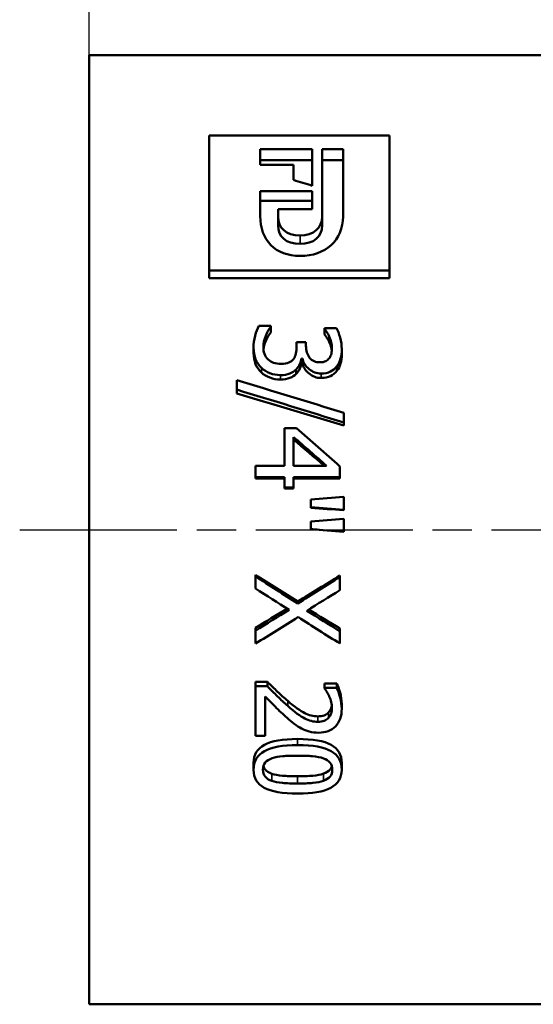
# Model space of a CAD drawing. Header units: millimetres. Extents: x -134 to 549, y -69 to 356.
# Tile 13 of 19: x 44 to 63, y 198 to 233. Entities that reach past the tile are written whole.
import ezdxf

# ---------------------------------------------------------------- set-up
doc = ezdxf.new("R2010")
doc.units = ezdxf.units.MM
doc.linetypes.add('CHAIN', pattern=[0.7087, 0.4724, -0.0591, 0.1181, -0.0591])
for name, color, linetype, lineweight in [('Видимые тонкие (ГОСТ)', 7, 'Continuous', 35), ('Видимый контур (ГОСТ)', 7, 'Continuous', 50), ('Осевая линия (ГОСТ)', 7, 'Continuous', 25), ('Размер (ГОСТ)', 7, 'Continuous', 25)]:
    doc.layers.add(name, color=color, linetype=linetype, lineweight=lineweight)
doc.styles.add('Обычный текст (ГОСТ)', font='GOST Common Italic.ttf')
doc.dimstyles.new('Обычный (ГОСТ)', dxfattribs={"dimtxt": 3.5, "dimasz": 3.5, "dimexe": 1, "dimexo": 0, "dimgap": 0.5, "dimtad": 1, "dimrnd": 1e-08, "dimtxsty": 'Обычный текст (ГОСТ)', "dimblk": 'Filled-1', "dimcen": 0.09, "dimdle": 15, "dimclrd": 256, "dimclre": 256, "dimclrt": 256, "dimazin": 2, "dimtfac": 0.714286, "dimtdec": 3, "dimtmove": 0, "dimatfit": 3, "dimfxl": 1, "dimtolj": 1, "dimlwd": 25, "dimlwe": 25, "dimarcsym": 0})

# ---------------------------------------------------------------- blocks, each defined once
blk = doc.blocks.new('Filled-1')
at = {"color": 0}
for p, q in [((0, 0), (-1, 0.143)), ((-1, 0.143), (-1, -0.143)), ((-1, 0), (0, 0)), ((-1, -0.143), (0, 0))]:
    blk.add_line(p, q, dxfattribs=at)
at = {"color": 0, "flags": 128}
blk.add_lwpolyline([(-1, -0.143), (0, 0), (-1, 0.143), (-1, -0.143)], dxfattribs=at)
at = {"color": 0}
blk.add_solid([(-1, -0.143), (0, 0), (-1, 0.143), (-1, -0.143)], dxfattribs=at)
blk = doc.blocks.new('*D9')
at = {"layer": 'Defpoints', "color": 0, "linetype": 'Continuous', "transparency": 16777216}
for p in [(78.899, 257.181), (46.899, 232.181), (78.899, 224.607)]:
    blk.add_point(p, dxfattribs=at)
at = {"layer": 'Размер (ГОСТ)', "linetype": 'Continuous', "lineweight": 25, "transparency": 16777216}
for p, q in [((46.899, 232.181), (46.899, 258.181)), ((78.899, 224.607), (78.899, 258.181)), ((50.399, 257.181), (75.399, 257.181))]:
    blk.add_line(p, q, dxfattribs=at)
at = {"layer": 'Размер (ГОСТ)', "linetype": 'Continuous', "lineweight": 25, "transparency": 16777216, "xscale": 3.5, "yscale": 3.5, "zscale": 3.5, "rotation": 180}
blk.add_blockref('Filled-1', (46.899, 257.181), dxfattribs=at)
at = {"layer": 'Размер (ГОСТ)', "linetype": 'Continuous', "lineweight": 25, "transparency": 16777216, "xscale": 3.5, "yscale": 3.5, "zscale": 3.5}
blk.add_blockref('Filled-1', (78.899, 257.181), dxfattribs=at)
at = {"layer": 'Размер (ГОСТ)', "linetype": 'Continuous', "lineweight": 25, "transparency": 16777216, "insert": (57.888, 261.181), "char_height": 3.5, "attachment_point": 1, "style": 'Обычный текст (ГОСТ)'}
blk.add_mtext('\\A1;32', dxfattribs=at)

msp = doc.modelspace()

# ---------------------------------------------------------------- linework, layer by layer
at = {"layer": 'Видимые тонкие (ГОСТ)'}
for p, q in [((54.4965, 225.382), (54.4965, 225.6832)), ((53.1042, 220.7524), (53.1042, 220.9182)), ((55.263, 220.5539), (55.263, 220.7139)), ((53.7908, 220.4977), (53.7908, 220.6561)), ((54.0527, 208.9157), (54.0527, 208.7354)), ((55.1395, 208.3575), (55.1395, 208.1609)), ((55.5223, 208.4962), (55.5223, 208.3037)), ((54.4083, 207.5427), (54.4083, 207.3223)), ((53.4821, 206.2911), (53.4821, 206.0341)), ((54.4108, 206.198), (54.4108, 205.9383)), ((55.342, 206.2932), (55.342, 206.0362))]:
    msp.add_line(p, q, dxfattribs=at)
at = {"layer": 'Видимый контур (ГОСТ)'}
for p, q in [((46.8987, 197.981), (46.8987, 232.181)), ((46.8987, 232.181), (66.8987, 232.181)), ((51.2245, 229.2891), (57.7245, 229.2891)), ((51.2245, 229.2891), (51.2245, 224.4211)), ((57.7245, 224.4211), (57.7245, 229.2891)), ((53.063, 228.7974), (54.9377, 228.7974)), ((53.063, 228.7974), (53.063, 228.2307)), ((54.9377, 227.4817), (54.9377, 228.7974)), ((55.2903, 228.7974), (55.2903, 226.367)), ((55.2903, 228.7974), (56.0442, 228.7974)), ((56.0442, 226.3772), (56.0442, 228.7974)), ((54.9377, 228.4077), (53.063, 228.4077)), ((54.2631, 228.2307), (53.063, 228.2307)), ((54.2631, 228.2307), (54.2631, 227.689)), ((56.0442, 228.4077), (55.2903, 228.4077)), ((53.063, 227.2864), (54.9377, 227.2864)), ((53.063, 227.2864), (53.063, 226.3914)), ((54.9377, 226.639), (54.9377, 227.2864)), ((54.9377, 226.9397), (53.063, 226.9397)), ((53.7029, 226.367), (53.7029, 226.639)), ((54.9377, 226.639), (53.7029, 226.639)), ((53.7029, 226.0464), (53.7029, 226.367)), ((55.2903, 226.0464), (55.2903, 226.367)), ((57.7245, 224.4211), (51.2245, 224.4211)), ((51.2245, 224.1558), (51.2245, 224.4211)), ((57.7245, 224.1558), (57.7245, 224.4211)), ((57.7245, 224.1558), (51.2245, 224.1558)), ((53.0103, 222.4283), (53.4426, 222.4283)), ((53.4426, 222.4006), (53.4426, 222.4283)), ((53.4426, 222.1927), (53.4426, 222.4006)), ((55.3791, 222.3497), (55.8113, 222.3497)), ((55.3791, 222.3497), (55.3791, 222.3266)), ((55.3791, 222.1207), (55.3791, 222.3266)), ((54.3713, 221.8415), (54.7097, 221.8415)), ((54.3713, 221.8415), (54.3713, 221.6768)), ((54.7097, 221.7122), (54.7097, 221.8415)), ((55.5495, 221.845), (55.5495, 222.0428)), ((52.8226, 221.4551), (52.8226, 221.6414)), ((55.999, 221.4115), (55.999, 221.5966)), ((54.5812, 221.2599), (54.5516, 221.2599)), ((54.5516, 221.0844), (54.5516, 221.2599)), ((54.5812, 221.0844), (54.5516, 221.0844)), ((54.5812, 221.0844), (54.5812, 221.2599)), ((54.354, 220.6987), (54.354, 220.863)), ((55.8261, 220.8106), (55.8261, 220.9781)), ((52.2248, 220.4725), (52.2248, 220.1326)), ((52.2248, 219.9891), (52.2248, 220.1326)), ((56.0707, 218.945), (56.0707, 219.2964)), ((56.0707, 218.8353), (56.0707, 218.945)), ((53.9341, 218.7488), (54.3639, 218.7488)), ((53.9341, 218.7488), (53.9341, 217.3838)), ((54.2626, 218.425), (54.2626, 217.3838)), ((52.8868, 217.3838), (53.9341, 217.3838)), ((52.8868, 217.3838), (52.8868, 216.9825)), ((55.4532, 217.3838), (54.2626, 217.3838)), ((55.9348, 216.9825), (55.9348, 217.3661)), ((53.9341, 216.9825), (52.8868, 216.9825)), ((52.8868, 216.9285), (52.8868, 216.9825)), ((53.9341, 216.9285), (52.8868, 216.9285)), ((53.9341, 216.9825), (53.9341, 216.6105)), ((54.2626, 216.6105), (54.2626, 216.9825)), ((55.9348, 216.9825), (54.2626, 216.9825)), ((55.9348, 216.9285), (54.2626, 216.9285)), ((55.9348, 216.9285), (55.9348, 216.9825)), ((54.2626, 216.6105), (53.9341, 216.6105)), ((53.9341, 216.5671), (53.9341, 216.6105)), ((54.2626, 216.5671), (53.9341, 216.5671)), ((54.2626, 216.5671), (54.2626, 216.6105)), ((54.8851, 216.1745), (54.8851, 215.8978)), ((56.0707, 215.8064), (56.0707, 216.2658)), ((54.8851, 215.8746), (54.8851, 215.8978)), ((56.0707, 215.7858), (56.0707, 215.8064)), ((56.0707, 215.0134), (56.0707, 215.4735)), ((54.8851, 215.382), (54.8851, 215.1049)), ((52.8868, 213.4592), (52.8868, 213.4118)), ((52.8868, 213.4118), (52.8868, 212.9644)), ((55.9348, 213.4297), (55.9348, 213.3814)), ((55.9348, 212.9064), (55.9348, 213.3814)), ((54.4133, 212.496), (54.4133, 212.4204)), ((52.8868, 211.5484), (52.8868, 211.4451)), ((55.9348, 211.5218), (55.9348, 211.4177)), ((52.8868, 211.4451), (52.8868, 210.9788)), ((55.9348, 210.9788), (55.9348, 211.4177)), ((52.8868, 209.6077), (53.3191, 209.6077)), ((52.8868, 209.6077), (52.8868, 209.4477)), ((52.8868, 209.4477), (53.3191, 209.4477)), ((52.8868, 209.4477), (52.8868, 207.6525)), ((53.3191, 209.6077), (53.3191, 209.4477)), ((55.3815, 209.5469), (55.8163, 209.5469)), ((55.3815, 209.5469), (55.3815, 209.3851)), ((55.3815, 209.3851), (55.8163, 209.3851)), ((55.3815, 209.3851), (55.3815, 209.3634)), ((55.8163, 209.5469), (55.8163, 209.3851)), ((53.24, 207.6525), (53.24, 209.0758)), ((55.999, 208.8144), (55.999, 208.6312)), ((53.24, 207.6525), (52.8868, 207.6525)), ((52.8226, 206.6797), (52.8226, 206.434)), ((55.9966, 206.6797), (55.9966, 206.434)), ((46.8987, 197.981), (66.8987, 197.981))]:
    msp.add_line(p, q, dxfattribs=at)
for points in [[(54.9377, 227.4817), (54.7128, 227.5513), (54.488, 227.6204), (54.2631, 227.689)], [(54.5014, 224.9512), (53.6058, 224.9512), (53.063, 225.518), (53.063, 226.3914)], [(53.7029, 226.367), (53.7029, 225.9643), (53.9877, 225.6832), (54.4965, 225.6832)], [(54.4965, 225.382), (53.9877, 225.382), (53.7029, 225.6551), (53.7029, 226.0464)], [(54.4965, 225.6832), (54.9936, 225.6832), (55.2903, 225.9643), (55.2903, 226.367)], [(55.2903, 226.0464), (55.2903, 225.6551), (54.9936, 225.382), (54.4965, 225.382)], [(56.0442, 226.3772), (56.0442, 225.5099), (55.4057, 224.9512), (54.5014, 224.9512)], [(52.2248, 220.4725), (53.5068, 220.0845), (54.7887, 219.6921), (56.0707, 219.2964)], [(56.0707, 218.945), (54.7887, 219.3443), (53.5068, 219.7405), (52.2248, 220.1326)], [(56.0707, 218.8353), (54.7887, 219.2232), (53.5068, 219.6081), (52.2248, 219.9891)], [(54.3639, 218.7488), (54.8875, 218.2913), (55.4112, 217.83), (55.9348, 217.3661)], [(54.2626, 218.425), (54.6595, 218.0797), (55.0563, 217.7324), (55.4532, 217.3838)], [(55.3765, 217.3838), (55.0052, 217.7006), (54.6339, 218.0161), (54.2626, 218.33)], [(54.8851, 216.1745), (55.2803, 216.205), (55.6755, 216.2354), (56.0707, 216.2658)], [(56.0707, 215.8064), (55.6755, 215.8369), (55.2803, 215.8673), (54.8851, 215.8978)], [(56.0707, 215.7858), (55.6755, 215.8154), (55.2803, 215.845), (54.8851, 215.8746)], [(54.8851, 215.382), (55.2803, 215.4125), (55.6755, 215.443), (56.0707, 215.4735)], [(56.0707, 215.0134), (55.6755, 215.0439), (55.2803, 215.0744), (54.8851, 215.1049)], [(55.1953, 215.081), (55.0919, 215.0887), (54.9885, 215.0965), (54.8851, 215.1043)], [(52.8868, 213.4592), (53.3956, 213.1371), (53.9045, 212.8158), (54.4133, 212.496)], [(52.8868, 213.4118), (53.3956, 213.0802), (53.9045, 212.7496), (54.4133, 212.4204)], [(54.4133, 212.496), (54.9205, 212.8061), (55.4276, 213.1175), (55.9348, 213.4297)], [(54.4133, 212.4204), (54.9205, 212.7396), (55.4276, 213.0601), (55.9348, 213.3814)], [(54.1021, 212.1945), (53.697, 212.4503), (53.2919, 212.707), (52.8868, 212.9644)], [(55.9348, 212.9064), (55.5371, 212.6592), (55.1395, 212.4126), (54.7418, 212.1669)], [(52.8868, 211.5484), (53.2697, 211.7768), (53.6526, 212.0062), (54.0356, 212.2365)], [(52.8868, 211.4451), (53.2919, 211.6938), (53.697, 211.9437), (54.1021, 212.1945)], [(54.8091, 212.2085), (55.1843, 211.9787), (55.5596, 211.7497), (55.9348, 211.5218)], [(54.433, 211.939), (53.9176, 211.6171), (53.4022, 211.2969), (52.8868, 210.9788)], [(55.9348, 210.9788), (55.4342, 211.2969), (54.9336, 211.6171), (54.433, 211.939)], [(54.7418, 212.1669), (55.1395, 211.9162), (55.5371, 211.6664), (55.9348, 211.4177)]]:
    msp.add_open_spline(points, degree=3, dxfattribs=at)
for points, knots in [([(52.8226, 221.6414), (52.8226, 221.7877), (52.8411, 221.9316), (52.8782, 222.0731), (52.9152, 222.2147), (52.9593, 222.3329), (53.0103, 222.4283)], [0, 0, 0, 0, 1, 1, 1, 2, 2, 2, 2]), ([(53.4426, 222.4006), (53.38, 222.3205), (53.3199, 222.2123), (53.2623, 222.0755), (53.2046, 221.9386), (53.1758, 221.8018), (53.1758, 221.665)], [0, 0, 0, 0, 1, 1, 1, 2, 2, 2, 2]), ([(53.4426, 222.1927), (53.38, 222.1148), (53.3199, 222.0097), (53.2623, 221.8768), (53.2189, 221.7767), (53.1919, 221.6767), (53.1811, 221.5768)], [0, 0, 0, 0, 1, 1, 1, 1.7521578, 1.7521578, 1.7521578, 1.7521578]), ([(55.5495, 222.0428), (55.5215, 222.1051), (55.4927, 222.159), (55.463, 222.2047), (55.4334, 222.2504), (55.4054, 222.291), (55.3791, 222.3266)], [0, 0, 0, 0, 1, 1, 1, 2, 2, 2, 2]), ([(55.8113, 222.3497), (55.8591, 222.2664), (55.9023, 222.153), (55.941, 222.0089), (55.9797, 221.8648), (55.999, 221.7273), (55.999, 221.5966)], [0, 0, 0, 0, 1, 1, 1, 2, 2, 2, 2]), ([(55.5495, 221.845), (55.5215, 221.9055), (55.4927, 221.9579), (55.463, 222.0023), (55.4334, 222.0468), (55.4054, 222.0862), (55.3791, 222.1207)], [0, 0, 0, 0, 1, 1, 1, 2, 2, 2, 2]), ([(55.6458, 221.6273), (55.6458, 221.6981), (55.6368, 221.7683), (55.6187, 221.8379), (55.6005, 221.9076), (55.5775, 221.9759), (55.5495, 222.0428)], [0, 0, 0, 0, 1, 1, 1, 2, 2, 2, 2]), ([(55.6407, 221.5302), (55.6363, 221.569), (55.6289, 221.6076), (55.6187, 221.646), (55.6005, 221.7136), (55.5775, 221.78), (55.5495, 221.845)], [0.4323397, 0.4323397, 0.4323397, 0.4323397, 1, 1, 1, 2, 2, 2, 2]), ([(53.1042, 220.9182), (53.012, 221.0045), (52.942, 221.1087), (52.8942, 221.2301), (52.8465, 221.3516), (52.8226, 221.4889), (52.8226, 221.6414)], [0, 0, 0, 0, 1, 1, 1, 2, 2, 2, 2]), ([(53.1042, 220.7524), (53.012, 220.8363), (52.942, 220.9374), (52.8942, 221.0554), (52.8465, 221.1735), (52.8226, 221.3068), (52.8226, 221.4551)], [0, 0, 0, 0, 1, 1, 1, 2, 2, 2, 2]), ([(53.1758, 221.665), (53.1758, 221.5849), (53.189, 221.5045), (53.2153, 221.4238), (53.2417, 221.3432), (53.2853, 221.2758), (53.3462, 221.2218)], [0, 0, 0, 0, 1, 1, 1, 2, 2, 2, 2]), ([(54.2626, 221.2361), (54.3038, 221.2917), (54.3322, 221.3571), (54.3478, 221.4321), (54.3635, 221.5072), (54.3713, 221.5888), (54.3713, 221.6768)], [0, 0, 0, 0, 1, 1, 1, 2, 2, 2, 2]), ([(54.7097, 221.7122), (54.7097, 221.5379), (54.7533, 221.3947), (54.8406, 221.2837), (54.9279, 221.1727), (55.0547, 221.1168), (55.221, 221.1168)], [0, 0, 0, 0, 1, 1, 1, 2, 2, 2, 2]), ([(55.552, 221.2718), (55.5865, 221.321), (55.6108, 221.3756), (55.6248, 221.4357), (55.6388, 221.4958), (55.6458, 221.5596), (55.6458, 221.6273)], [0, 0, 0, 0, 1, 1, 1, 2, 2, 2, 2]), ([(55.999, 221.5966), (55.999, 221.4643), (55.985, 221.3484), (55.957, 221.2492), (55.929, 221.15), (55.8854, 221.0596), (55.8261, 220.9781)], [0, 0, 0, 0, 1, 1, 1, 2, 2, 2, 2]), ([(53.3462, 221.2218), (53.4072, 221.1694), (53.4739, 221.1292), (53.5463, 221.1013), (53.6188, 221.0734), (53.7102, 221.0595), (53.8205, 221.0595)], [0, 0, 0, 0, 1, 1, 1, 2, 2, 2, 2]), ([(53.8205, 221.0595), (53.9308, 221.0595), (54.0218, 221.075), (54.0934, 221.1061), (54.165, 221.1371), (54.2214, 221.1805), (54.2626, 221.2361)], [0, 0, 0, 0, 1, 1, 1, 2, 2, 2, 2]), ([(54.5516, 221.2599), (54.5384, 221.198), (54.517, 221.1316), (54.4874, 221.0607), (54.4577, 220.9898), (54.4133, 220.9238), (54.354, 220.863)], [0, 0, 0, 0, 1, 1, 1, 2, 2, 2, 2]), ([(54.5516, 221.0844), (54.5384, 221.0242), (54.517, 220.9597), (54.4874, 220.8908), (54.4577, 220.8219), (54.4133, 220.7579), (54.354, 220.6987)], [0, 0, 0, 0, 1, 1, 1, 2, 2, 2, 2]), ([(55.263, 220.7139), (55.095, 220.7139), (54.9476, 220.7678), (54.8208, 220.875), (54.694, 220.9822), (54.6142, 221.1107), (54.5812, 221.2599)], [0, 0, 0, 0, 1, 1, 1, 2, 2, 2, 2]), ([(55.263, 220.5539), (55.095, 220.5539), (54.9476, 220.6062), (54.8208, 220.7104), (54.694, 220.8146), (54.6142, 220.9394), (54.5812, 221.0844)], [0, 0, 0, 0, 1, 1, 1, 2, 2, 2, 2]), ([(55.221, 221.1168), (55.2984, 221.1168), (55.3647, 221.1312), (55.4198, 221.1598), (55.475, 221.1884), (55.519, 221.2258), (55.552, 221.2718)], [0, 0, 0, 0, 1, 1, 1, 2, 2, 2, 2]), ([(55.999, 221.4115), (55.999, 221.283), (55.985, 221.1703), (55.957, 221.074), (55.929, 220.9776), (55.8854, 220.8897), (55.8261, 220.8106)], [0, 0, 0, 0, 1, 1, 1, 2, 2, 2, 2]), ([(53.7908, 220.6561), (53.6542, 220.6561), (53.5278, 220.679), (53.4117, 220.7247), (53.2956, 220.7705), (53.1931, 220.8351), (53.1042, 220.9182)], [0, 0, 0, 0, 1, 1, 1, 2, 2, 2, 2]), ([(53.7908, 220.4977), (53.6542, 220.4977), (53.5278, 220.52), (53.4117, 220.5644), (53.2956, 220.6089), (53.1931, 220.6716), (53.1042, 220.7524)], [0, 0, 0, 0, 1, 1, 1, 2, 2, 2, 2]), ([(54.354, 220.863), (54.2964, 220.8022), (54.2214, 220.7524), (54.1292, 220.7139), (54.037, 220.6754), (53.9242, 220.6561), (53.7908, 220.6561)], [0, 0, 0, 0, 1, 1, 1, 2, 2, 2, 2]), ([(55.8261, 220.9781), (55.7619, 220.8919), (55.6833, 220.8262), (55.5902, 220.7813), (55.4972, 220.7364), (55.3881, 220.7139), (55.263, 220.7139)], [0, 0, 0, 0, 1, 1, 1, 2, 2, 2, 2]), ([(55.8261, 220.8106), (55.7619, 220.7268), (55.6833, 220.663), (55.5902, 220.6194), (55.4972, 220.5757), (55.3881, 220.5539), (55.263, 220.5539)], [0, 0, 0, 0, 1, 1, 1, 2, 2, 2, 2]), ([(54.354, 220.6987), (54.2964, 220.6396), (54.2214, 220.5913), (54.1292, 220.5539), (54.037, 220.5164), (53.9242, 220.4977), (53.7908, 220.4977)], [0, 0, 0, 0, 1, 1, 1, 2, 2, 2, 2]), ([(53.3191, 209.6077), (53.4459, 209.4798), (53.5681, 209.3594), (53.6859, 209.2464), (53.8036, 209.1334), (53.9259, 209.0232), (54.0527, 208.9157)], [0, 0, 0, 0, 1, 1, 1, 2, 2, 2, 2]), ([(53.3191, 209.4477), (53.4459, 209.316), (53.5681, 209.1921), (53.6859, 209.0758), (53.8036, 208.9595), (53.9259, 208.846), (54.0527, 208.7354)], [0, 0, 0, 0, 1, 1, 1, 2, 2, 2, 2]), ([(55.5495, 209.0758), (55.5264, 209.1316), (55.4984, 209.1854), (55.4655, 209.2374), (55.4326, 209.2893), (55.4046, 209.3314), (55.3815, 209.3634)], [0, 0, 0, 0, 1, 1, 1, 2, 2, 2, 2]), ([(55.8163, 209.5469), (55.8574, 209.4674), (55.8982, 209.3566), (55.9385, 209.2151), (55.9789, 209.0735), (55.999, 208.94), (55.999, 208.8144)], [0, 0, 0, 0, 1, 1, 1, 2, 2, 2, 2]), ([(55.8163, 209.3851), (55.8574, 209.3033), (55.8982, 209.1892), (55.9385, 209.0436), (55.9789, 208.8979), (55.999, 208.7605), (55.999, 208.6312)], [0, 0, 0, 0, 1, 1, 1, 2, 2, 2, 2]), ([(54.0304, 208.3037), (53.8905, 208.4257), (53.7456, 208.562), (53.5957, 208.7129), (53.4459, 208.8638), (53.3273, 208.985), (53.24, 209.0758)], [0, 0, 0, 0, 1, 1, 1, 2, 2, 2, 2]), ([(55.6458, 208.6596), (55.6458, 208.729), (55.6368, 208.7994), (55.6187, 208.8708), (55.6005, 208.9421), (55.5775, 209.0105), (55.5495, 209.0758)], [0, 0, 0, 0, 1, 1, 1, 2, 2, 2, 2]), ([(54.0527, 208.9157), (54.3079, 208.6991), (54.5121, 208.5528), (54.6652, 208.4746), (54.8184, 208.3964), (54.9764, 208.3575), (55.1395, 208.3575)], [0, 0, 0, 0, 1, 1, 1, 2, 2, 2, 2]), ([(54.0527, 208.7354), (54.3079, 208.5125), (54.5121, 208.3619), (54.6652, 208.2814), (54.8184, 208.2009), (54.9764, 208.1609), (55.1395, 208.1609)], [0, 0, 0, 0, 1, 1, 1, 2, 2, 2, 2]), ([(55.5223, 208.4962), (55.5635, 208.5403), (55.5944, 208.5913), (55.6149, 208.6493), (55.6267, 208.6825), (55.6351, 208.7177), (55.6402, 208.755)], [0, 0, 0, 0, 1, 1, 1, 1.5727135, 1.5727135, 1.5727135, 1.5727135]), ([(55.5223, 208.3037), (55.5635, 208.3491), (55.5944, 208.4015), (55.6149, 208.4612), (55.6355, 208.5209), (55.6458, 208.587), (55.6458, 208.6596)], [0, 0, 0, 0, 1, 1, 1, 2, 2, 2, 2]), ([(54.5516, 207.9185), (54.4627, 207.965), (54.3746, 208.022), (54.2873, 208.0896), (54.2, 208.1573), (54.1144, 208.2286), (54.0304, 208.3037)], [0, 0, 0, 0, 1, 1, 1, 2, 2, 2, 2]), ([(55.1395, 208.3575), (55.2251, 208.3575), (55.3, 208.3696), (55.3642, 208.3938), (55.4285, 208.4181), (55.4812, 208.4522), (55.5223, 208.4962)], [0, 0, 0, 0, 1, 1, 1, 2, 2, 2, 2]), ([(55.1395, 208.1609), (55.2251, 208.1609), (55.3, 208.1733), (55.3642, 208.1983), (55.4285, 208.2232), (55.4812, 208.2583), (55.5223, 208.3037)], [0, 0, 0, 0, 1, 1, 1, 2, 2, 2, 2]), ([(55.999, 208.6312), (55.999, 208.3584), (55.9237, 208.1477), (55.773, 207.9964), (55.6224, 207.8452), (55.4186, 207.7702), (55.1617, 207.7702)], [0, 0, 0, 0, 1, 1, 1, 2, 2, 2, 2]), ([(55.1617, 207.7702), (55.0415, 207.7702), (54.9312, 207.7833), (54.8307, 207.8096), (54.7303, 207.8358), (54.6372, 207.8721), (54.5516, 207.9185)], [0, 0, 0, 0, 1, 1, 1, 2, 2, 2, 2]), ([(52.8226, 206.6797), (52.8226, 206.9723), (52.9531, 207.1915), (53.2141, 207.3317), (53.4751, 207.4718), (53.8732, 207.5427), (54.4083, 207.5427)], [0, 0, 0, 0, 1, 1, 1, 2, 2, 2, 2]), ([(52.8226, 206.434), (52.8226, 206.7352), (52.9531, 206.9608), (53.2141, 207.1051), (53.4751, 207.2494), (53.8732, 207.3223), (54.4083, 207.3223)], [0, 0, 0, 0, 1, 1, 1, 2, 2, 2, 2]), ([(54.4083, 207.5427), (54.9583, 207.5427), (55.3605, 207.4711), (55.6149, 207.3295), (55.8694, 207.1878), (55.9966, 206.9694), (55.9966, 206.6797)], [0, 0, 0, 0, 1, 1, 1, 2, 2, 2, 2]), ([(54.4083, 207.3223), (54.9583, 207.3223), (55.3605, 207.2486), (55.6149, 207.1028), (55.8694, 206.957), (55.9966, 206.7322), (55.9966, 206.434)], [0, 0, 0, 0, 1, 1, 1, 2, 2, 2, 2]), ([(53.4895, 206.8467), (53.6015, 206.8856), (53.7291, 206.9112), (53.8723, 206.9232), (54.0156, 206.9352), (54.1943, 206.9412), (54.4083, 206.9412)], [-2, -2, -2, -2, -1, -1, -1, 0, 0, 0, 0]), ([(54.4083, 206.9412), (54.6076, 206.9412), (54.7863, 206.9345), (54.9443, 206.9209), (55.1024, 206.9074), (55.2333, 206.8819), (55.3371, 206.8445)], [-2, -2, -2, -2, -1, -1, -1, 0, 0, 0, 0]), ([(53.161, 206.434), (53.161, 206.5403), (53.1894, 206.6269), (53.2462, 206.6932), (53.303, 206.7595), (53.3841, 206.8107), (53.4895, 206.8467)], [-2, -2, -2, -2, -1, -1, -1, 0, 0, 0, 0]), ([(53.1768, 206.5602), (53.19, 206.5144), (53.2115, 206.474), (53.2413, 206.4388), (53.2948, 206.3755), (53.3751, 206.3264), (53.4821, 206.2911)], [0.4432026, 0.4432026, 0.4432026, 0.4432026, 1, 1, 1, 2, 2, 2, 2]), ([(55.3371, 206.8445), (55.4441, 206.8055), (55.5244, 206.7528), (55.5779, 206.6865), (55.6314, 206.6202), (55.6582, 206.5359), (55.6582, 206.434)], [-2, -2, -2, -2, -1, -1, -1, 0, 0, 0, 0]), ([(55.342, 206.2932), (55.4458, 206.3285), (55.5244, 206.377), (55.5779, 206.4388), (55.6077, 206.4732), (55.6292, 206.5133), (55.6424, 206.5591)], [0, 0, 0, 0, 1, 1, 1, 1.5566636, 1.5566636, 1.5566636, 1.5566636]), ([(54.4108, 205.5761), (53.8641, 205.5761), (53.4627, 205.6446), (53.2067, 205.7835), (52.9506, 205.9223), (52.8226, 206.1373), (52.8226, 206.434)], [0, 0, 0, 0, 1, 1, 1, 2, 2, 2, 2]), ([(53.4821, 206.0341), (53.3751, 206.0704), (53.2948, 206.121), (53.2413, 206.1861), (53.1877, 206.2511), (53.161, 206.3336), (53.161, 206.434)], [-2, -2, -2, -2, -1, -1, -1, 0, 0, 0, 0]), ([(53.4821, 206.2911), (53.5825, 206.2572), (53.7102, 206.2332), (53.8649, 206.2191), (54.0197, 206.2051), (54.2017, 206.198), (54.4108, 206.198)], [0, 0, 0, 0, 1, 1, 1, 2, 2, 2, 2]), ([(55.9966, 206.434), (55.9966, 206.1344), (55.8648, 205.9187), (55.6014, 205.7813), (55.3379, 205.6439), (54.941, 205.5761), (54.4108, 205.5761)], [0, 0, 0, 0, 1, 1, 1, 2, 2, 2, 2]), ([(54.4108, 206.198), (54.6199, 206.198), (54.8015, 206.2051), (54.9555, 206.2191), (55.1094, 206.2332), (55.2383, 206.2579), (55.342, 206.2932)], [0, 0, 0, 0, 1, 1, 1, 2, 2, 2, 2]), ([(55.6582, 206.434), (55.6582, 206.3322), (55.6314, 206.2497), (55.5779, 206.1861), (55.5244, 206.1225), (55.4458, 206.0726), (55.342, 206.0362)], [-2, -2, -2, -2, -1, -1, -1, 0, 0, 0, 0]), ([(54.4108, 205.9383), (54.2017, 205.9383), (54.0197, 205.9455), (53.8649, 205.96), (53.7102, 205.9745), (53.5825, 205.9992), (53.4821, 206.0341)], [-2, -2, -2, -2, -1, -1, -1, 0, 0, 0, 0]), ([(55.342, 206.0362), (55.2383, 205.9999), (55.1094, 205.9745), (54.9555, 205.96), (54.8015, 205.9455), (54.6199, 205.9383), (54.4108, 205.9383)], [-2, -2, -2, -2, -1, -1, -1, 0, 0, 0, 0])]:
    msp.add_open_spline(points, degree=3, knots=knots, dxfattribs=at)
at = {"layer": 'Осевая линия (ГОСТ)', "linetype": 'CHAIN', "ltscale": 11.993792}
msp.add_line((44.3987, 215.081), (69.3987, 215.081), dxfattribs=at)

# ---------------------------------------------------------------- dimensions: what is measured, and where the dimension line sits
at = {"layer": 'Размер (ГОСТ)', "linetype": 'Continuous', "lineweight": 25}
dim = msp.add_linear_dim(base=(78.8987, 257.181), p1=(46.8987, 232.181), p2=(78.8987, 224.6074), angle=180, dimstyle='Обычный (ГОСТ)', override={"dimgap": 0.5, "dimdec": 2, "dimtol": 0, "dimlim": 0, "dimtp": 0, "dimtm": 0, "dimtdec": 3, "dimtofl": 0, "dimatfit": 1}, dxfattribs=at)
dim.commit()
dim.dimension.update_dxf_attribs({"geometry": '*D9', "text_midpoint": (60.3987, 257.181), "dimtype": 160})

doc.saveas('drawing.dxf')
